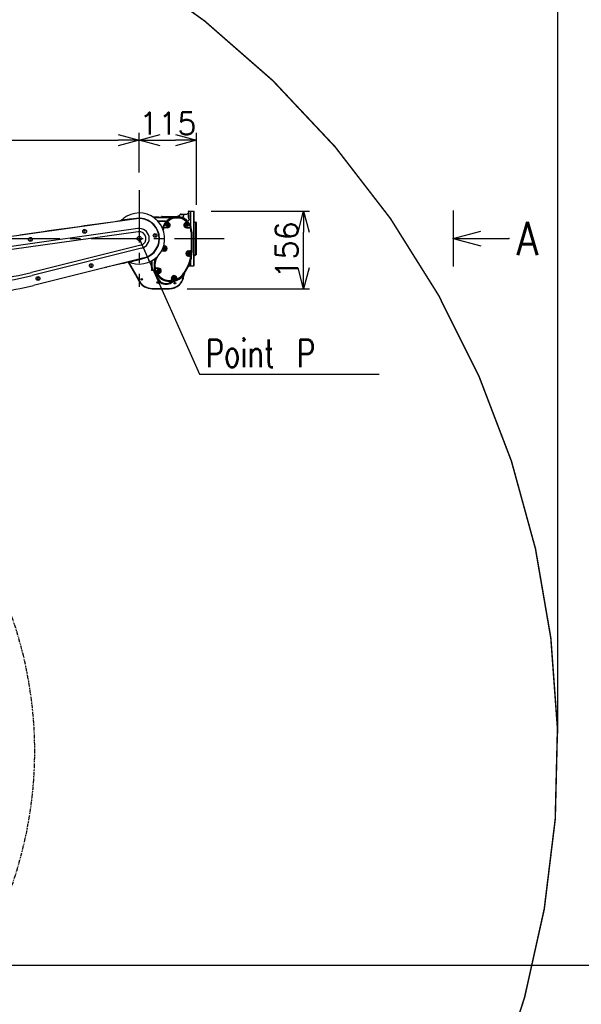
# Model space of a CAD drawing. Header units: millimetres. Extents: x -289 to 305, y -210 to 210.
# Tile 29 of 79: x 23 to 104, y -92 to 50. Entities that reach past the tile are written whole.
import ezdxf

# ---------------------------------------------------------------- set-up
doc = ezdxf.new("R2010")
doc.units = ezdxf.units.MM
doc.linetypes.add('CENTER', pattern=[12, 7.5, -1.5, 1.5, -1.5])
doc.linetypes.add('PHANTOM', pattern=[15, 7.5, -1.5, 1.5, -1.5, 1.5, -1.5])
doc.styles.get("Standard").update_dxf_attribs({"font": 'ROMANS', "bigfont": 'EXTFONT'})
doc.dimstyles.new('ISO-25', dxfattribs={"dimtxt": 2.5, "dimasz": 2.5, "dimexe": 1.25, "dimexo": 0.625, "dimtad": 1, "dimtxsty": 'Standard', "dimcen": 2.5, "dimadec": 0, "dimazin": 0, "dimtfac": 1, "dimtmove": 0, "dimatfit": 3, "dimfxl": 1, "dimarcsym": 0})

# ---------------------------------------------------------------- blocks, each defined once
blk = doc.blocks.new('DTL0018')
at = {"color": 0, "linetype": 'Continuous', "const_width": 3}
for points in [[(1100.6, -1620.5, 1.732051), (-1706.2, 0, 1.732051)], [(-192, 8.6, 0.862722), (1100.6, -1620.5, 0.862722)]]:
    blk.add_lwpolyline(points, format="xyb", dxfattribs=at)
at = {"color": 0, "linetype": 'PHANTOM'}
blk.add_arc((165, 0), 820, 300, 180, dxfattribs=at)
blk = doc.blocks.new('DTL0020')
at = {"color": 3, "linetype": 'Continuous'}
for p, q in [((1239.127487, 1503.127472), (1239.96965, 1503.969635)), ((1240.236496, 1504.012482), (1240.236618, 1503.986603)), ((1240.969284, 1503.995148), (1240.995407, 1503.995148)), ((1240.995407, 1503.995148), (1269.939499, 1503.995148)), ((1269.939499, 1503.995148), (1269.94133, 1503.995148)), ((1271.589767, 1504.274689), (1271.634323, 1504.342316)), ((1273.106979, 1504.044098), (1272.699875, 1504.094269)), ((1273.155319, 1505.164825), (1276.42363, 1507.907379)), ((1279.637619, 1509.127228), (1291.001755, 1509.127228)), ((1279.637619, 1509.077179), (1291.001755, 1509.077179)), ((1284.147018, 1504.439728), (1282.9113, 1503.197906)), ((1293.089035, 1509.989899), (1293.585739, 1509.493194)), ((1293.951706, 1514.00003), (1293.951706, 1512.077179)), ((1294.001755, 1514.00003), (1294.001755, 1512.077179)), ((1295.001755, 1515.00003), (1299.000046, 1515.00003)), ((1299.000046, 1482.769318), (1299.000046, 1515.00003)), ((1299.000046, 1515.00003), (1304.500046, 1515.00003)), ((1304.500046, 1461.297882), (1304.500046, 1515.00003)), ((1305.500046, 1514.00003), (1304.500046, 1515.00003)), ((1305.500046, 1406.00003), (1305.500046, 1514.00003)), ((1189.433029, 1499.610748), (785.815964, 1442.886017)), ((1158.280563, 1496.369049), (1158.177902, 1496.319244)), ((1234.129318, 1503.00003), (1222.977585, 1503.00003)), ((1224.367355, 1502.063263), (1255.816696, 1502.063263)), ((1232.470016, 1495.660431), (1247.722946, 1495.660431)), ((1232.552658, 1494.950592), (1246.626999, 1494.950592)), ((1248.619797, 1494.213776), (1248.395798, 1494.116974)), ((1252.000046, 1488.732086), (1250.500046, 1487.865997)), ((1250.500046, 1487.865997), (1250.500046, 1486.134064)), ((1250.500046, 1486.134064), (1252.000046, 1485.267975)), ((1250.731247, 1493.740753), (1250.786911, 1493.794952)), ((1251.482467, 1491.740143), (1252.000046, 1491.740143)), ((1253.500046, 1487.865997), (1252.000046, 1488.732086)), ((1252.000046, 1485.267975), (1253.500046, 1486.134064)), ((1253.500046, 1486.134064), (1253.500046, 1487.865997)), ((1285.175217, 1500.633209), (1285.123947, 1500.6586)), ((1285.175461, 1500.632965), (1285.236252, 1500.605865)), ((1290.000046, 1488.732086), (1288.500046, 1487.865997)), ((1288.500046, 1487.865997), (1288.500046, 1486.134064)), ((1288.500046, 1486.134064), (1290.000046, 1485.267975)), ((1290.000046, 1491.740143), (1290.517624, 1491.740143)), ((1291.500046, 1487.865997), (1290.000046, 1488.732086)), ((1290.000046, 1485.267975), (1291.500046, 1486.134064)), ((1291.21318, 1493.794952), (1291.268844, 1493.740753)), ((1291.500046, 1486.134064), (1291.500046, 1487.865997)), ((1293.337692, 1495.590362), (1293.14238, 1496.052399)), ((1293.934738, 1502.437897), (1293.932419, 1503.45047)), ((1293.934738, 1502.435333), (1293.934738, 1498.710846)), ((1305.500046, 1493.00003), (1309.000046, 1493.00003)), ((1309.000046, 1444.178986), (1309.000046, 1493.00003)), ((1310.000046, 1492.422638), (1309.000046, 1493.00003)), ((1310.000046, 1444.455841), (1310.000046, 1492.422638)), ((1192.200729, 1479.917999), (797.200668, 1424.404327)), ((1193.066452, 1473.757843), (798.066452, 1418.244171)), ((954.776779, 1467.678497), (992.628464, 1472.946442)), ((1084.52922, 1475.572052), (1083.807541, 1474.322052)), ((1083.807541, 1474.322052), (1084.52922, 1473.072052)), ((1085.97258, 1475.572052), (1084.52922, 1475.572052)), ((1084.52922, 1473.072052), (1085.97258, 1473.072052)), ((1086.694259, 1474.322052), (1085.97258, 1475.572052)), ((1085.97258, 1473.072052), (1086.694259, 1474.322052)), ((1226.181198, 1467.451324), (1225.459518, 1466.201324)), ((1225.459518, 1466.201324), (1226.181198, 1464.951324)), ((1227.624557, 1467.451324), (1226.181198, 1467.451324)), ((1226.181198, 1464.951324), (1227.624557, 1464.951324)), ((1228.346359, 1466.201324), (1227.624557, 1467.451324)), ((1227.624557, 1464.951324), (1228.346359, 1466.201324)), ((1243.201095, 1481.259308), (1243.184982, 1481.205109)), ((1243.522507, 1481.785919), (1243.515426, 1481.76297)), ((1244.817306, 1482.259918), (1252.000046, 1482.259918)), ((1252.000046, 1481.602447), (1246.21965, 1481.602447)), ((1290.000046, 1482.259918), (1297.182785, 1482.259918)), ((1290.000046, 1481.602447), (1295.780441, 1481.602447)), ((1298.484665, 1481.76297), (1298.477585, 1481.785919)), ((1298.815109, 1481.205109), (1298.798996, 1481.259308)), ((1299.156662, 1472.999908), (1299.156662, 1436.114899)), ((1300.000046, 1473.00003), (1300.000046, 1432.289093)), ((1300.227585, 1473.00003), (1300.227585, 1432.038483)), ((975.596115, 1459.491241), (974.874435, 1458.241241)), ((974.874435, 1458.241241), (975.596115, 1456.991241)), ((977.039474, 1459.491241), (975.596115, 1459.491241)), ((975.596115, 1456.991241), (977.039474, 1456.991241)), ((977.761154, 1458.241241), (977.039474, 1459.491241)), ((977.039474, 1456.991241), (977.761154, 1458.241241)), ((1198.361008, 1446.519684), (978.684494, 1391.748199)), ((1243.978439, 1444.740143), (1246.000046, 1444.740143)), ((1244.180343, 1445.40628), (1244.481735, 1445.399811)), ((1246.000046, 1445.397613), (1244.507736, 1445.397613)), ((1304.500046, 1405.00003), (1304.500046, 1461.297882)), ((1309.000046, 1427.00003), (1309.000046, 1444.178986)), ((1310.000046, 1427.577423), (1310.000046, 1444.455841)), ((1199.866012, 1440.483795), (980.189377, 1385.712189)), ((1239.581222, 1434.617462), (1239.729782, 1434.608307)), ((1246.000046, 1434.602447), (1239.74797, 1434.602447)), ((1239.940842, 1435.259918), (1246.000046, 1435.259918)), ((1246.000046, 1441.732086), (1244.500046, 1440.865997)), ((1244.500046, 1440.865997), (1244.500046, 1439.134064)), ((1244.500046, 1439.134064), (1246.000046, 1438.267975)), ((1247.500046, 1440.865997), (1246.000046, 1441.732086)), ((1246.000046, 1438.267975), (1247.500046, 1439.134064)), ((1247.500046, 1439.134064), (1247.500046, 1440.865997)), ((1294.000046, 1431.732086), (1292.500046, 1430.865997)), ((1292.500046, 1430.865997), (1292.500046, 1429.134064)), ((1292.500046, 1429.134064), (1294.000046, 1428.267975)), ((1294.000046, 1435.397613), (1297.000046, 1435.397613)), ((1294.000046, 1434.740143), (1299.000046, 1434.740143)), ((1295.500046, 1430.865997), (1294.000046, 1431.732086)), ((1294.000046, 1428.267975), (1295.500046, 1429.134064)), ((1294.000046, 1425.259918), (1298.401413, 1425.259918)), ((1294.000046, 1424.602447), (1296.372238, 1424.602447)), ((1295.500046, 1429.134064), (1295.500046, 1430.865997)), ((1299.194748, 1424.609528), (1299.196701, 1424.623932)), ((1299.742477, 1435.319366), (1299.742477, 1435.335724)), ((1299.742477, 1434.647858), (1299.742477, 1432.306427)), ((1305.500046, 1427.00003), (1309.000046, 1427.00003)), ((1306.500046, 1425.107696), (1305.500046, 1425.107696)), ((1306.500046, 1427.00003), (1306.500046, 1425.107696)), ((1310.000046, 1427.577423), (1309.000046, 1427.00003)), ((1204.676925, 1421.188263), (982.617599, 1365.82254)), ((1097.885788, 1406.858185), (1097.164108, 1405.608185)), ((1097.164108, 1405.608185), (1097.885788, 1404.358185)), ((1099.329147, 1406.858185), (1097.885788, 1406.858185)), ((1100.050827, 1405.608185), (1099.329147, 1406.858185)), ((1099.329147, 1404.358185), (1100.050827, 1405.608185)), ((1161.949264, 1409.618927), (1134.755417, 1403.59024)), ((1172.714279, 1412.241608), (1174.843429, 1412.736236)), ((1172.895553, 1412.286163), (1195.000046, 1374.00003)), ((1172.895553, 1412.286163), (1185.349411, 1390.715362)), ((1173.68547, 1412.477203), (1195.675339, 1374.389923)), ((1174.505539, 1412.625153), (1174.436447, 1412.650421)), ((1219.950607, 1415.17569), (1219.950607, 1397.234772)), ((1219.995163, 1411.349152), (1220.295212, 1411.868683)), ((1219.995163, 1404.914947), (1219.995163, 1411.349152)), ((1219.995163, 1402.650909), (1219.995163, 1404.914947)), ((1220.295212, 1404.665802), (1220.295212, 1411.868683)), ((1220.295212, 1402.131378), (1220.295212, 1404.665802)), ((1223.494797, 1417.340851), (1224.898361, 1417.340851)), ((1231.575363, 1424.027862), (1230.50798, 1422.178986)), ((1296.263473, 1404.949615), (1295.85112, 1404.949615)), ((1296.232467, 1404.998321), (1296.277145, 1404.999908)), ((1296.292648, 1405.00003), (1296.277145, 1404.999908)), ((1296.292648, 1405.00003), (1299.000046, 1405.00003)), ((1299.000046, 1405.00003), (1299.000046, 1416.384674)), ((1299.000046, 1405.00003), (1304.500046, 1405.00003)), ((1299.391159, 1423.78006), (1299.398727, 1423.833282)), ((1305.500046, 1406.00003), (1304.500046, 1405.00003)), ((1097.885788, 1404.358185), (1099.329147, 1404.358185)), ((1129.281662, 1402.297394), (1129.760177, 1402.459869)), ((1188.071823, 1386.00003), (1194.422653, 1375.00003)), ((1219.272018, 1395.823395), (1220.564743, 1397.116119)), ((1219.995163, 1402.650909), (1220.295212, 1402.131378)), ((1220.54509, 1397.096466), (1220.709762, 1397.261139)), ((1220.683273, 1396.502106), (1224.515549, 1396.502106)), ((1226.002365, 1400.899689), (1226.012131, 1400.845734)), ((1226.215744, 1396.773956), (1226.114425, 1396.635651)), ((1226.313278, 1400.272247), (1226.317184, 1400.251495)), ((1227.413742, 1399.739654), (1227.121628, 1399.756378)), ((1234.000046, 1399.740143), (1227.417282, 1399.740143)), ((1234.000046, 1400.397613), (1229.011032, 1400.397613)), ((1229.791183, 1389.165924), (1229.593918, 1389.114532)), ((1231.166427, 1388.405914), (1231.203903, 1388.351837)), ((1232.02446, 1390.259918), (1234.000046, 1390.259918)), ((1234.000046, 1396.732086), (1232.500046, 1395.865997)), ((1232.500046, 1395.865997), (1232.500046, 1394.134064)), ((1232.500046, 1394.134064), (1234.000046, 1393.267975)), ((1235.500046, 1395.865997), (1234.000046, 1396.732086)), ((1234.000046, 1393.267975), (1235.500046, 1394.134064)), ((1235.500046, 1394.134064), (1235.500046, 1395.865997)), ((1291.231247, 1402.728058), (1284.472946, 1391.022369)), ((1291.961593, 1402.306427), (1285.203293, 1390.600738)), ((1285.212814, 1390.600006), (1291.961593, 1402.289093)), ((1285.400314, 1390.486969), (1292.292526, 1402.424713)), ((1285.843307, 1390.23111), (1285.935959, 1390.391388)), ((1286.25444, 1390.421417), (1292.961593, 1402.038483)), ((1293.939865, 1403.790314), (1293.985275, 1403.799103)), ((990.860885, 1380.960968), (990.139206, 1379.710968)), ((990.139206, 1379.710968), (990.860885, 1378.460968)), ((992.304245, 1380.960968), (990.860885, 1380.960968)), ((990.860885, 1378.460968), (992.304245, 1378.460968)), ((993.025925, 1379.710968), (992.304245, 1380.960968)), ((992.304245, 1378.460968), (993.025925, 1379.710968)), ((1258.968307, 1374.634796), (1259.022384, 1374.63736)), ((1259.602463, 1380.00003), (1259.602463, 1377.633453)), ((1259.68132, 1374.9086), (1259.699508, 1374.909698)), ((1260.260055, 1375.789947), (1260.257126, 1375.686554)), ((1260.259933, 1380.00003), (1260.259933, 1375.79129)), ((1262.4655, 1374.251495), (1262.555954, 1374.068756)), ((1265.000046, 1381.732086), (1263.500046, 1380.865997)), ((1263.500046, 1380.865997), (1263.500046, 1379.134064)), ((1263.500046, 1379.134064), (1265.000046, 1378.267975)), ((1266.500046, 1380.865997), (1265.000046, 1381.732086)), ((1265.000046, 1378.267975), (1266.500046, 1379.134064)), ((1266.500046, 1379.134064), (1266.500046, 1380.865997)), ((1269.740158, 1380.00003), (1269.740158, 1378.736359)), ((1270.521896, 1377.846832), (1270.511642, 1377.841949)), ((1271.516281, 1377.838287), (1271.462204, 1377.81192)), ((1220.980758, 1359.779694), (1256.000046, 1359.779694)), ((1220.980758, 1359.00003), (1256.000046, 1359.00003))]:
    blk.add_line(p, q, dxfattribs=at)
for points in [[(1240.969284, 1503.995148), (1240.106735, 1503.982208), (1239.988083, 1503.974029), (1239.972702, 1503.9711), (1239.96965, 1503.969635)], [(1272.699753, 1504.094513), (1271.896408, 1504.197906), (1271.688034, 1504.253815), (1271.639084, 1504.279449), (1271.624801, 1504.292511), (1271.617477, 1504.305694), (1271.617966, 1504.322296), (1271.632614, 1504.342438)], [(1277.910202, 1508.821808), (1277.895065, 1508.802765), (1277.894821, 1508.778595), (1277.909836, 1508.758942), (1277.979904, 1508.71878), (1278.102951, 1508.677887), (1278.502609, 1508.593658), (1279.374679, 1508.472809), (1282.023483, 1508.226715)], [(1284.167648, 1504.43753), (1284.585373, 1505.557281), (1284.863083, 1506.562775), (1284.962448, 1507.228668), (1284.966598, 1507.502472), (1284.938278, 1507.729401), (1284.876877, 1507.904083), (1284.78215, 1508.022247)], [(1293.327804, 1509.263092), (1293.258713, 1509.148834), (1293.224411, 1509.022858), (1293.246261, 1508.899811), (1293.318283, 1508.800445), (1293.458908, 1508.701935)], [(1294.710007, 1507.681549), (1294.58342, 1507.854156), (1294.014206, 1508.509308), (1293.669723, 1508.800812)], [(1293.962326, 1503.482574), (1293.826095, 1503.901642), (1293.774093, 1504.245026), (1293.759567, 1504.599274), (1293.821213, 1505.308868), (1293.926071, 1505.813385), (1294.068283, 1506.29422), (1294.281784, 1506.847076), (1294.703293, 1507.659576)], [(1294.672165, 1512.374786), (1294.50383, 1513.91983), (1294.417404, 1514.397736), (1294.348068, 1514.632355), (1294.313278, 1514.700714), (1294.278488, 1514.736359), (1294.261032, 1514.741974)], [(1294.711593, 1507.679962), (1294.696823, 1508.069733), (1294.65776, 1509.468903)], [(1294.706222, 1507.66568), (1294.723556, 1507.335724), (1294.829635, 1505.561554), (1294.986984, 1504.130035)], [(1158.394943, 1496.417145), (1158.411178, 1496.423126), (1158.414474, 1496.42337), (1158.415695, 1496.423004), (1158.417282, 1496.421783), (1158.41777, 1496.420441), (1158.41716, 1496.416534), (1158.412643, 1496.407501), (1158.390671, 1496.37857)], [(1189.31987, 1500.365509), (1183.403488, 1499.573273), (1175.757004, 1498.657501), (1170.617721, 1498.098541), (1160.284469, 1497.070221)], [(1248.172287, 1492.045074), (1248.318649, 1492.274811), (1248.408127, 1492.497467), (1248.471359, 1492.831573), (1248.45964, 1493.203522), (1248.360763, 1493.601959), (1248.106491, 1494.100372), (1247.714767, 1494.552399)], [(1250.763473, 1495.361236), (1249.846847, 1494.772247), (1249.433395, 1494.523834), (1249.038986, 1494.319733), (1248.713791, 1494.225128), (1248.645309, 1494.232696), (1248.631882, 1494.238312)], [(1250.688522, 1493.761505), (1250.429977, 1493.408111), (1250.311203, 1493.053863), (1250.298996, 1492.69339), (1250.336349, 1492.508209), (1250.41069, 1492.325714), (1250.536545, 1492.154327)], [(1251.327682, 1492.651276), (1250.712936, 1492.685944), (1250.545822, 1492.68753), (1250.521652, 1492.684845), (1250.517624, 1492.683624), (1250.516403, 1492.682892)], [(1255.811691, 1502.074493), (1257.369064, 1502.191559), (1260.467575, 1502.37088), (1265.022751, 1502.53067), (1269.512985, 1502.581573), (1270.994919, 1502.576202)], [(1275.616745, 1503.019073), (1276.568649, 1502.855865), (1279.226486, 1502.445343), (1280.551315, 1502.220611), (1281.300217, 1502.062042)], [(1291.483688, 1492.682892), (1291.481979, 1492.683746), (1291.47612, 1492.685333), (1291.438766, 1492.688141), (1290.672409, 1492.651276)], [(1291.463547, 1492.154327), (1291.589157, 1492.325348), (1291.686081, 1492.598419), (1291.708298, 1492.873199), (1291.679733, 1493.099274), (1291.614303, 1493.310699), (1291.507248, 1493.51944), (1291.311569, 1493.761505)], [(1295.268356, 1498.997589), (1295.287155, 1498.625519), (1295.242843, 1498.033844), (1295.098434, 1497.434235), (1294.837326, 1496.838043), (1294.529587, 1496.376007), (1294.118088, 1495.944244), (1293.591476, 1495.572052), (1293.133713, 1495.361236), (1292.623459, 1495.223541), (1292.081833, 1495.175201)], [(1243.161178, 1481.286285), (1243.209274, 1481.421539), (1243.398361, 1481.74295), (1243.67839, 1482.0065), (1243.968796, 1482.156036), (1244.301681, 1482.216095)], [(1246.198166, 1481.605987), (1243.91069, 1481.716827), (1243.568405, 1481.748444), (1243.528366, 1481.757355), (1243.52507, 1481.759186), (1243.524216, 1481.76004), (1243.523849, 1481.761383)], [(1298.476242, 1481.761383), (1298.475509, 1481.759552), (1298.47319, 1481.758087), (1298.467209, 1481.755768), (1298.445724, 1481.750763), (1298.204635, 1481.725372), (1297.568283, 1481.685333), (1295.801925, 1481.605987)], [(1297.69841, 1482.216095), (1297.950851, 1482.181061), (1298.182663, 1482.090485), (1298.460983, 1481.894684), (1298.673019, 1481.644073), (1298.838913, 1481.286285)], [(1299.182785, 1424.610016), (1299.18193, 1424.608917), (1299.177902, 1424.60672), (1299.145431, 1424.600861), (1298.881882, 1424.587677), (1298.207565, 1424.581085), (1296.397995, 1424.600738)], [(1299.731979, 1435.335968), (1299.731369, 1435.337067), (1299.730514, 1435.337799), (1299.727829, 1435.339264), (1299.698044, 1435.345489), (1299.450241, 1435.36319), (1298.80278, 1435.382233), (1297.024826, 1435.397491)], [(1299.44548, 1423.842316), (1299.454269, 1423.919586), (1299.429611, 1424.323517), (1299.317428, 1424.645294), (1299.114548, 1424.938507), (1298.973556, 1425.06546), (1298.806442, 1425.165802), (1298.611252, 1425.223907)], [(1299.044479, 1434.759064), (1299.204147, 1434.779205), (1299.365768, 1434.838776), (1299.59404, 1434.990753), (1299.779587, 1435.192169), (1299.964889, 1435.543121), (1300.041916, 1435.923859), (1300.044479, 1436.009552)], [(1172.714279, 1412.241608), (1168.189377, 1411.128326), (1163.371506, 1409.954132), (1161.949264, 1409.618927)], [(1174.426803, 1412.855743), (1174.563034, 1412.825958), (1175.225876, 1412.60025), (1176.878708, 1411.992462), (1179.03508, 1411.246857)], [(1176.737717, 1412.636017), (1184.540451, 1414.929352), (1190.376633, 1416.595611), (1197.626755, 1418.581451), (1204.854782, 1420.446075)], [(1220.710251, 1397.296539), (1220.717575, 1397.308868), (1220.732223, 1397.35965), (1220.77507, 1397.715118), (1220.828903, 1398.659576), (1220.908005, 1401.652985), (1220.947311, 1406.020782), (1220.931686, 1410.542145), (1220.865524, 1414.283966), (1220.813888, 1415.667145)], [(1226.482223, 1417.140411), (1226.463913, 1417.014801), (1226.34404, 1416.522491), (1225.865524, 1414.658844), (1225.590866, 1413.421783), (1225.229904, 1411.354034), (1225.088547, 1410.243439), (1224.981857, 1409.099396), (1224.913742, 1407.934235), (1224.88652, 1406.759796), (1224.95195, 1404.483673), (1225.160446, 1402.303253), (1225.379196, 1400.839996), (1225.544113, 1399.940338), (1225.877243, 1398.3909), (1226.119919, 1397.361725), (1226.190842, 1397.033478), (1226.216232, 1396.848907), (1226.213547, 1396.821075), (1226.210129, 1396.813507)], [(1226.031296, 1417.256134), (1226.249679, 1417.236603), (1226.458542, 1417.201813), (1226.479294, 1417.193024), (1226.485885, 1417.188507), (1226.48967, 1417.183868), (1226.490646, 1417.181549)], [(1296.232467, 1404.998321), (1296.060104, 1404.981476), (1295.628464, 1404.905304), (1295.453293, 1404.855011), (1295.399704, 1404.82962)], [(1295.996383, 1405.850738), (1296.738571, 1407.943146), (1297.592575, 1410.415436), (1298.060837, 1411.87735), (1298.772384, 1414.324615)], [(1224.494675, 1396.498199), (1225.915451, 1396.607941), (1226.09404, 1396.629913), (1226.117966, 1396.635284), (1226.121628, 1396.636749), (1226.122604, 1396.637482)], [(1227.083175, 1399.768829), (1226.903854, 1399.790069), (1226.734421, 1399.844269), (1226.439987, 1400.021393), (1226.278976, 1400.177521), (1226.149582, 1400.353912), (1225.98613, 1400.747589), (1225.970138, 1400.822662)], [(1226.322433, 1400.273346), (1226.32341, 1400.275177), (1226.325729, 1400.276642), (1226.331955, 1400.278839), (1226.353561, 1400.283478), (1226.593307, 1400.306305), (1227.226608, 1400.33902), (1228.988083, 1400.395294)], [(1231.120529, 1388.393585), (1231.078659, 1388.458038), (1230.922409, 1388.82901), (1230.881882, 1389.166656), (1230.936081, 1389.518951), (1231.007858, 1389.696197), (1231.115524, 1389.862335), (1231.270065, 1390.005524)], [(1233.842819, 1389.546905), (1232.011886, 1389.433502), (1231.377975, 1389.406036), (1231.147873, 1389.405182), (1231.116501, 1389.408722), (1231.111862, 1389.410309), (1231.110519, 1389.411163)], [(1293.768234, 1403.481354), (1294.063278, 1403.99881), (1294.080246, 1404.022491), (1294.084884, 1404.027008)], [(1260.240036, 1375.643707), (1260.210983, 1375.452057), (1260.141525, 1375.275421), (1259.929123, 1374.983795), (1259.759323, 1374.839874), (1259.572677, 1374.729278), (1259.350632, 1374.644195), (1259.040329, 1374.59317)], [(1259.680832, 1374.918854), (1259.679733, 1374.919342), (1259.679001, 1374.920074), (1259.677536, 1374.922638), (1259.671066, 1374.951691), (1259.651901, 1375.196197), (1259.629074, 1375.837677), (1259.603195, 1377.609161)], [(1269.89299, 1378.15628), (1270.009689, 1377.983429), (1270.155441, 1377.853058), (1270.317917, 1377.755402), (1270.656174, 1377.647003), (1270.995041, 1377.633697), (1271.317306, 1377.702667), (1271.467331, 1377.764679)], [(1270.52153, 1377.856476), (1270.522995, 1377.859772), (1270.526901, 1377.881988), (1270.531418, 1378.05191), (1270.475387, 1379.656891)]]:
    blk.add_lwpolyline(points, dxfattribs=at)
for centre, radius in [((1252.000046, 1487.00003), 3.5), ((1252.000046, 1487.00003), 3.15359), ((1290.000046, 1487.00003), 3.5), ((1290.000046, 1487.00003), 3.15359), ((1085.2509, 1474.322052), 3.8), ((1226.902878, 1466.201324), 3.8), ((976.317795, 1458.241241), 3.8), ((1246.000046, 1440.00003), 3.15359), ((1294.000046, 1430.00003), 3.5), ((1294.000046, 1430.00003), 3.15359), ((1098.607467, 1405.608185), 3.8), ((1234.000046, 1395.00003), 3.5), ((1234.000046, 1395.00003), 3.15359), ((991.582565, 1379.710968), 3.8), ((1200.000046, 1378.00003), 1.621), ((1200.000046, 1378.00003), 1.2), ((1232.736618, 1371.736603), 2), ((1232.736618, 1371.736603), 1.2), ((1265.000046, 1380.00003), 3.5), ((1265.000046, 1380.00003), 3.15359), ((1266.677658, 1370.322418), 1.621)]:
    blk.add_circle(centre, radius, dxfattribs=at)
for centre, radius, start, end in [((1195.000046, 1460.00003), 51.300597, 118.647885, 130.131824), ((1195.000046, 1460.00003), 51.300597, 251.868188, 118.647885), ((1269.94133, 1508.995148), 5, 269.999997, 310), ((1265.210617, 1437.208771), 67.29993, 81.866545, 83.261406), ((1269.433517, 1466.536285), 37.669428, 75.813884, 81.911167), ((1279.637619, 1504.077179), 5, 90.000003, 130.000001), ((1278.262497, 1508.313263), 5.696662, 292.622848, 308.5133), ((1297.828659, 1713.283844), 205.666474, 265.592476, 266.362929), ((1291.001755, 1512.077179), 2.999999, 270.000004, 359.999993), ((1295.001755, 1514.00003), 1, 90.000003, 180.000005), ((1321.536178, 1509.194122), 26.895711, 175.455798, 179.421993), ((1290.851486, 1511.689117), 3.883864, 354.549511, 10.180383), ((1292.166305, 1503.111236), 2.977106, 358.115464, 19.757786), ((-15014.373612, 116486.507965), 116122.104125, 277.923242, 278.005116), ((1155.782394, 1501.597565), 5.84641, 279.294266, 295.790908), ((1156.272384, 1500.841339), 4.95255, 277.982508, 295.134984), ((1155.795822, 1501.573517), 5.818863, 295.774311, 309.457403), ((1155.899582, 1501.449737), 5.657364, 309.443561, 312.2114), ((1212.36467, 1439.62503), 78.07148, 130.237241, 132.419828), ((1195.047287, 1460.009186), 40.715549, 284.000062, 98.00006), ((1195.000046, 1460.00003), 40, 284.000082, 98.000101), ((1195.000046, 1460.00003), 40, 284.000062, 98.00006), ((1232.50151, 1489.984894), 5.695341, 90.000003, 96.14511), ((1270.967453, 1473.01236), 30.290874, 138.920666, 164.556715), ((1271.000046, 1473.00003), 29.227515, 0.000028, 167.322382), ((1271.000046, 1473.00003), 29, 0, 167.977206), ((1271.000046, 1473.00003), 29, 134.340696, 163.452888), ((1270.969772, 1473.018341), 28.707107, 137.057991, 160.707084), ((1246.594772, 1493.245514), 1.70786, 47.616186, 89.33341), ((1251.459762, 1493.035065), 1.292302, 226.265962, 270.433025), ((1270.987472, 1473.032623), 30.133758, 106.157676, 132.102375), ((1271.000046, 1473.00003), 29, 45.812845, 134.187153), ((1251.128586, 1485.903839), 6.743722, 66.272444, 88.124132), ((1271.000046, 1473.035431), 28.12132, 47.167808, 132.832194), ((1251.965133, 1487.00003), 4.774977, 269.999997, 90.000003), ((1251.965744, 1487.006134), 5.432454, 269.999997, 69.958349), ((1272.383835, 1471.594879), 31.73611, 66.354174, 73.672763), ((1290.034347, 1487.006134), 5.432454, 110.041649, 269.999997), ((1271.019089, 1473.029205), 31.025494, 50.924668, 62.71981), ((1290.034958, 1487.00003), 4.774977, 89.999996, 269.999997), ((1290.871506, 1485.903839), 6.743723, 91.875873, 113.727554), ((1292.39592, 1498.608307), 3.43606, 230.333175, 265.481356), ((1290.540329, 1493.035065), 1.292301, 269.56697, 313.734033), ((1270.748215, 1473.105133), 30.154481, 23.326735, 47.444048), ((1271.000046, 1473.00003), 29, 16.547107, 45.659302), ((1271.030319, 1473.018341), 28.707107, 19.292911, 42.942007), ((687.351059, 1483.07608), 608.114479, 1.499275, 1.878748), ((1515.066452, 1543.725372), 224.424151, 195.161062, 195.466781), ((1195.018844, 1460.003693), 20.09459, 283.999939, 98.00006), ((1195.018844, 1460.003693), 13.873879, 283.999939, 98.00006), ((1271.000046, 1473.00003), 29, 163.564657, 167.977192), ((1270.965133, 1473.005402), 28.12132, 163.284005, 170.731671), ((1242.730026, 1506.720001), 24.547513, 273.752415, 274.865838), ((1299.269943, 1506.718536), 24.546106, 265.134143, 266.247635), ((1271.034958, 1473.005402), 28.12132, 359.999864, 16.716), ((1271.000046, 1473.00003), 29, 359.999864, 16.435341), ((1270.528488, 1473.186798), 30.040826, 359.643791, 18.601436), ((3388.309494, 1460.079864), 2087.78086, 179.645423, 180.002194), ((1245.965133, 1440.00003), 5.432454, 269.999997, 90.000003), ((1245.965133, 1440.00003), 4.774977, 269.999997, 90.000003), ((1246.000046, 1440.00003), 3.5, 164.397736, 152.77636), ((1294.034958, 1430.00003), 5.432454, 89.999996, 269.999997), ((1294.034958, 1430.00003), 4.774977, 90.000003, 269.999997), ((1240.000046, 1432.289093), 60, 329.999999, 0), ((1241.000046, 1432.038483), 59.227515, 329.999999, 0), ((1298.404953, 1423.967682), 1.292221, 82.809487, 90.059248), ((1240.035324, 1432.303986), 59.707107, 353.202988, 0), ((1240.000046, 1432.306427), 60, 351.881605, 0), ((1220.966476, 1359.133697), 58.341098, 85.00516, 86.147229), ((1257.490402, 1406.600738), 32.227515, 152.432255, 329.999999), ((1257.490402, 1406.600738), 32, 151.323907, 190.262272), ((1257.458664, 1406.615265), 33.133758, 156.108236, 160.315769), ((1257.455612, 1406.606598), 31.12132, 149.999997, 190.391185), ((1240.033493, 1432.294952), 59.12132, 329.999999, 351.711028), ((1240.000046, 1432.306427), 60, 329.999999, 351.830228), ((1220.971725, 1525.269073), 141.580996, 301.091449, 301.714799), ((835.011032, 1967.980987), 593.873879, 269.999997, 284), ((835.011032, 1967.980987), 600.09459, 269.999997, 284), ((1207.000046, 1403.215362), 25, 210.000003, 211.261334), ((1205.39238, 1396.00003), 20, 208.712649, 210.000003), ((1257.458542, 1406.586456), 33.290874, 198.445522, 209.889927), ((1257.490402, 1406.600738), 32, 190.360654, 214.651662), ((1257.457809, 1406.587189), 31.707107, 192.8484, 212.177166), ((1224.765304, 1387.806549), 4.41335, 0.489036, 29.82577), ((1248.985519, 1387.968292), 19.788406, 180.424874, 310.505895), ((1223.460983, 1387.097565), 6.722199, 2.667429, 29.054429), ((1247.761276, 1388.887604), 17.642071, 184.776319, 202.764387), ((1257.475998, 1406.569), 33.0552, 216.311207, 274.619562), ((1257.490402, 1406.600738), 32, 214.769401, 272.647167), ((1232.00798, 1388.966217), 1.292243, 89.710717, 122.899665), ((1257.474777, 1406.569), 31.12132, 215.624909, 272.62835), ((1233.436203, 1396.074127), 6.533852, 273.78106, 279.019269), ((1233.965133, 1394.998566), 5.432454, 274.911983, 90.000003), ((1233.965133, 1395.00003), 4.774977, 269.999997, 90.000003), ((1257.500046, 1406.600006), 32, 266.117991, 329.999893), ((1256.000046, 1388.00003), 29, 269.999997, 356.209077), ((1265.002853, 1379.96524), 5.432454, 9.08308, 179.999991), ((1257.510666, 1406.572296), 33.290874, 281.040841, 322.528199), ((1257.514572, 1406.57486), 31.12132, 296.613235, 329.999999), ((1257.490402, 1406.600738), 32, 295.995855, 329.999999), ((1260.203781, 1389.170685), 24.459227, 342.714415, 351.913273), ((1297.775558, 1383.980621), 13.463426, 152.207719, 172.576791), ((1294.914718, 1385.421417), 10, 149.999997, 176.208649), ((1296.904953, 1384.448273), 12.474, 150.69781, 152.261391), ((1241.000046, 1432.038483), 60, 329.999999, 331.57855), ((837.464401, 1948.00003), 600, 269.999997, 284), ((1220.980758, 1389.00003), 30, 210.000003, 269.999997), ((1220.963302, 1388.969757), 29.185408, 210.000003, 269.999997), ((1248.973312, 1387.977569), 18.447267, 198.742963, 241.352115), ((1248.998092, 1387.96524), 18.447267, 241.352115, 292.187806), ((1250.482101, 1387.645904), 17.642418, 288.166518, 306.154217), ((1256.021896, 1387.972809), 28.185408, 269.999997, 347.528716), ((1257.490402, 1406.600738), 32, 272.744074, 295.888218), ((1265.000046, 1379.965118), 4.774977, 359.999999, 180.000005), ((1257.499191, 1406.566437), 31.707107, 275.232844, 293.40681), ((1265.050094, 1368.113922), 6.722218, 101.876376, 128.263289), ((1264.731125, 1369.563873), 4.41335, 101.105002, 130.441737), ((1271.033127, 1378.724518), 1.29223, 179.79779, 204.129373), ((1263.607834, 1379.45694), 6.866245, 1.8619, 11.682627)]:
    blk.add_arc(centre, radius, start, end, dxfattribs=at)
for centre, major_axis, ratio, start_param, end_param in [((1234.129318, 1503.131012), (-5, 0), 0.026186, 1.5707963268, 3.115415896), ((1301.995163, 1460.00003), (0, -56), 0.026186, 4.7123889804, 5.2351946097), ((1129.298508, 1429.332428), (171.424911, 2.780914), 0.604494, 6.1311250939, 6.2827484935), ((1720.163254, 1498.165069), (604.058594, 99.816864), 0.01399, 2.8901288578, 2.9700613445)]:
    blk.add_ellipse(centre, major_axis=major_axis, ratio=ratio, start_param=start_param, end_param=end_param, dxfattribs=at)
blk = doc.blocks.new('USER0005')
at = {"color": 4, "linetype": 'Continuous'}
for p, q in [((0, 4), (0, -4)), ((0, 0), (4, 1.07)), ((0, 0), (8, 0)), ((0, 0), (4, -1.07))]:
    blk.add_line(p, q, dxfattribs=at)
at = {"color": 0}
for p in [(0, 0), (8, 0)]:
    blk.add_point(p, dxfattribs=at)
blk = doc.blocks.new('_OPEN30')
at = {"color": 0, "linetype": 'ByBlock', "lineweight": -2}
for p, q in [((-1, 0.267949), (0, 0)), ((0, 0), (-1, -0.267949)), ((0, 0), (-1, 0))]:
    blk.add_line(p, q, dxfattribs=at)
blk = doc.blocks.new('*D31')
at = {"color": 0, "lineweight": -2}
for p, q in [((40.25, 27.77), (40.25, 33.45)), ((-30.32, 32.38), (37.25, 32.38))]:
    blk.add_line(p, q, dxfattribs=at)
at = {"layer": 'Defpoints', "color": 0}
for p in [(40.25, 32.38), (40.25, 25.23), (-33.32, 11.46)]:
    blk.add_point(p, dxfattribs=at)
at = {"color": 0, "lineweight": -2, "xscale": 3, "yscale": 3, "zscale": 3}
for p, rotation in [((-33.32, 32.38), 180), ((40.25, 32.38), 360)]:
    blk.add_blockref('_OPEN30', p, dxfattribs=dict(at, rotation=rotation))
at = {"color": 0, "insert": (13.89, 34.79), "char_height": 3.2, "attachment_point": 5}
blk.add_mtext('1030', dxfattribs=at)
blk = doc.blocks.new('*D35')
at = {"color": 0, "lineweight": -2}
for p, q in [((48.46, 23.13), (48.46, 33.45)), ((43.25, 32.38), (45.46, 32.38))]:
    blk.add_line(p, q, dxfattribs=at)
at = {"layer": 'Defpoints', "color": 0}
for p in [(48.46, 32.38), (40.25, 25.23), (48.46, 20.59)]:
    blk.add_point(p, dxfattribs=at)
at = {"color": 0, "lineweight": -2, "xscale": 3, "yscale": 3, "zscale": 3, "rotation": 180}
blk.add_blockref('_OPEN30', (40.25, 32.38), dxfattribs=at)
at = {"color": 0, "lineweight": -2, "xscale": 3, "yscale": 3, "zscale": 3}
blk.add_blockref('_OPEN30', (48.46, 32.38), dxfattribs=at)
at = {"color": 0, "insert": (44.36, 34.79), "char_height": 3.2, "attachment_point": 5}
blk.add_mtext('115', dxfattribs=at)
blk = doc.blocks.new('*D37')
at = {"color": 0, "lineweight": -2}
for p, q in [((50.57, 22.21), (64.7, 22.21)), ((63.85, 14.06), (63.85, 19.21)), ((47.15, 11.06), (64.7, 11.06))]:
    blk.add_line(p, q, dxfattribs=at)
at = {"layer": 'Defpoints', "color": 0}
for p in [(48.03, 22.21), (63.85, 22.21), (44.61, 11.06)]:
    blk.add_point(p, dxfattribs=at)
at = {"color": 0, "lineweight": -2, "xscale": 3, "yscale": 3, "zscale": 3}
for p, rotation in [((63.85, 22.21), 90), ((63.85, 11.06), 270)]:
    blk.add_blockref('_OPEN30', p, dxfattribs=dict(at, rotation=rotation))
at = {"color": 0, "insert": (61.43, 16.64), "char_height": 3.2, "attachment_point": 5, "rotation": 90}
blk.add_mtext('156', dxfattribs=at)
blk = doc.blocks.new('SYM0001')
at = {"color": 3, "linetype": 'Continuous'}
for p, q in [((0, 0), (8.68, -19.48)), ((8.68, -19.48), (34.46, -19.48))]:
    blk.add_line(p, q, dxfattribs=at)
blk.add_circle((0, 0), 0.3, dxfattribs=at)
at = {"color": 3, "insert": (9.54, -18.48), "char_height": 4, "attachment_point": 7}
blk.add_mtext('{\\W0.729167;Point\u3000P}', dxfattribs=at)
blk = doc.blocks.new('*D40')
at = {"color": 0, "lineweight": -2}
for p, q in [((100.33, -52.75), (100.33, 88.55)), ((-42.11, 87.47), (97.33, 87.47))]:
    blk.add_line(p, q, dxfattribs=at)
at = {"layer": 'Defpoints', "color": 0}
for p in [(-45.11, 88.54), (100.33, 87.47), (100.33, -55.29)]:
    blk.add_point(p, dxfattribs=at)
at = {"color": 0, "lineweight": -2, "xscale": 3, "yscale": 3, "zscale": 3}
for p, rotation in [((-45.11, 87.47), 180), ((100.33, 87.47), 360)]:
    blk.add_blockref('_OPEN30', p, dxfattribs=dict(at, rotation=rotation))
at = {"color": 0, "insert": (27.61, 89.9), "char_height": 3.2, "attachment_point": 5}
blk.add_mtext('2036.2', dxfattribs=at)
blk = doc.blocks.new('*D47')
at = {"color": 0, "lineweight": -2}
for p, q in [((-31.19, -86.01), (115.1, -86.01)), ((114.02, -89.01), (114.02, -178.1)), ((-1.5, -181.1), (115.1, -181.1))]:
    blk.add_line(p, q, dxfattribs=at)
at = {"layer": 'Defpoints', "color": 0}
for p in [(-33.73, -86.01), (-4.04, -181.1), (114.02, -181.1)]:
    blk.add_point(p, dxfattribs=at)
at = {"color": 0, "lineweight": -2, "xscale": 3, "yscale": 3, "zscale": 3}
for p, rotation in [((114.02, -86.01), 90.00000000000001), ((114.02, -181.1), 270)]:
    blk.add_blockref('_OPEN30', p, dxfattribs=dict(at, rotation=rotation))
at = {"color": 0, "insert": (111.6, -133.55), "char_height": 3.2, "attachment_point": 5, "rotation": 90}
blk.add_mtext('1331.3', dxfattribs=at)
blk = doc.blocks.new('*D48')
at = {"color": 0, "lineweight": -2}
for p, q in [((-30.78, 78.36), (115.09, 78.36)), ((114.02, -83.01), (114.02, 75.36))]:
    blk.add_line(p, q, dxfattribs=at)
at = {"layer": 'Defpoints', "color": 0}
for p in [(-33.32, 78.36), (114.02, 78.36), (105.75, -86.01)]:
    blk.add_point(p, dxfattribs=at)
at = {"color": 0, "lineweight": -2, "xscale": 3, "yscale": 3, "zscale": 3}
for p, rotation in [((114.02, 78.36), 89.99999999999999), ((114.02, -86.01), 270)]:
    blk.add_blockref('_OPEN30', p, dxfattribs=dict(at, rotation=rotation))
at = {"color": 0, "insert": (111.6, -3.82), "char_height": 3.2, "attachment_point": 5, "rotation": 90}
blk.add_mtext('2301.2', dxfattribs=at)

msp = doc.modelspace()

# ---------------------------------------------------------------- linework, layer by layer
at = {"color": 7, "linetype": 'CENTER'}
for p, q in [((40.248, 25.23), (40.248, 11.325)), ((-38.666, 18.278), (52.456, 18.278))]:
    msp.add_line(p, q, dxfattribs=at)

# ---------------------------------------------------------------- block references
at = {"color": 140, "xscale": 0.071428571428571, "yscale": 0.071428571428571, "zscale": 0.071428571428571}
msp.add_blockref('DTL0018', (-45.109, -55.294), dxfattribs=at)
at = {"color": 7, "xscale": 0.071428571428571, "yscale": 0.071428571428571, "zscale": 0.071428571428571}
msp.add_blockref('DTL0020', (-45.109, -86.008), dxfattribs=at)
at = {"color": 7}
msp.add_blockref('USER0005', (85.313, 18.278), dxfattribs=at)
at = {"color": 3}
msp.add_blockref('SYM0001', (40.248, 18.278), dxfattribs=at)

# ---------------------------------------------------------------- texts
at = {"color": 7, "insert": (94.456, 15.878), "char_height": 4.8, "attachment_point": 7}
msp.add_mtext('{\\W0.833333;A}', dxfattribs=at)

# ---------------------------------------------------------------- dimensions: what is measured, and where the dimension line sits
at = {"color": 7}
for base, p1, p2, angle, text, override, picture, middle in [((100.333, 87.474), (-45.109, 88.545), (100.333, -55.294), 180, '2036.2', {"dimtxt": 3.2, "dimasz": 3, "dimexe": 1.071429, "dimexo": 2.54, "dimgap": 0.8, "dimtad": 1, "dimtih": 0, "dimtoh": 0, "dimdec": 1, "dimdsep": 46, "dimblk1": 'OPEN30', "dimblk2": 'OPEN30', "dimsah": 1, "dimse1": 1, "dimse2": 0, "dimtmove": 0}, '*D40', (27.613, 87.474)), ((114.023, 78.363), (105.753, -86.008), (-33.323, 78.363), 270, '2301.2', {"dimtxt": 3.2, "dimasz": 3, "dimexe": 1.071429, "dimexo": 2.54, "dimgap": 0.8, "dimtad": 1, "dimtih": 0, "dimtoh": 0, "dimdec": 1, "dimdsep": 46, "dimblk1": 'OPEN30', "dimblk2": 'OPEN30', "dimsah": 1, "dimse1": 1, "dimse2": 0, "dimtmove": 0}, '*D48', (114.023, -3.822)), ((40.248, 32.378), (-33.323, 11.46), (40.248, 25.23), 180, '1030', {"dimtxt": 3.2, "dimasz": 3, "dimexe": 1.071429, "dimexo": 2.54, "dimgap": 0.8, "dimtad": 1, "dimtih": 0, "dimtoh": 0, "dimdec": 0, "dimdsep": 46, "dimblk1": 'OPEN30', "dimblk2": 'OPEN30', "dimsah": 1, "dimse1": 1, "dimse2": 0, "dimtmove": 0}, '*D31', (13.886, 32.378)), ((48.463, 32.378), (40.248, 25.23), (48.463, 20.593), 180, '115', {"dimtxt": 3.2, "dimasz": 3, "dimexe": 1.071429, "dimexo": 2.54, "dimgap": 0.8, "dimtad": 1, "dimtih": 0, "dimtoh": 0, "dimdec": 0, "dimdsep": 46, "dimblk1": 'OPEN30', "dimblk2": 'OPEN30', "dimsah": 1, "dimse1": 1, "dimse2": 0, "dimtmove": 0}, '*D35', (44.356, 32.378)), ((63.848, 22.206), (44.605, 11.063), (48.034, 22.206), 270, '156', {"dimtxt": 3.2, "dimasz": 3, "dimexe": 0.857143, "dimexo": 2.54, "dimgap": 0.8, "dimtad": 1, "dimtih": 0, "dimtoh": 0, "dimdec": 0, "dimdsep": 46, "dimblk1": 'OPEN30', "dimblk2": 'OPEN30', "dimsah": 1, "dimse1": 0, "dimse2": 0, "dimtmove": 0}, '*D37', (63.848, 16.636)), ((114.024, -181.103), (-33.729, -86.008), (-4.037, -181.103), 90, '1331.3', {"dimtxt": 3.2, "dimasz": 3, "dimexe": 1.071429, "dimexo": 2.54, "dimgap": 0.8, "dimtad": 1, "dimtih": 0, "dimtoh": 0, "dimdec": 1, "dimdsep": 46, "dimblk1": 'OPEN30', "dimblk2": 'OPEN30', "dimsah": 1, "dimse1": 0, "dimse2": 0, "dimtmove": 0}, '*D47', (114.024, -133.555))]:
    dim = msp.add_linear_dim(base=base, p1=p1, p2=p2, angle=angle, text=text, dimstyle='ISO-25', override=override, dxfattribs=at)
    dim.commit()
    dim.dimension.update_dxf_attribs({"geometry": picture, "text_midpoint": middle, "dimtype": 160})

doc.saveas('drawing.dxf')
